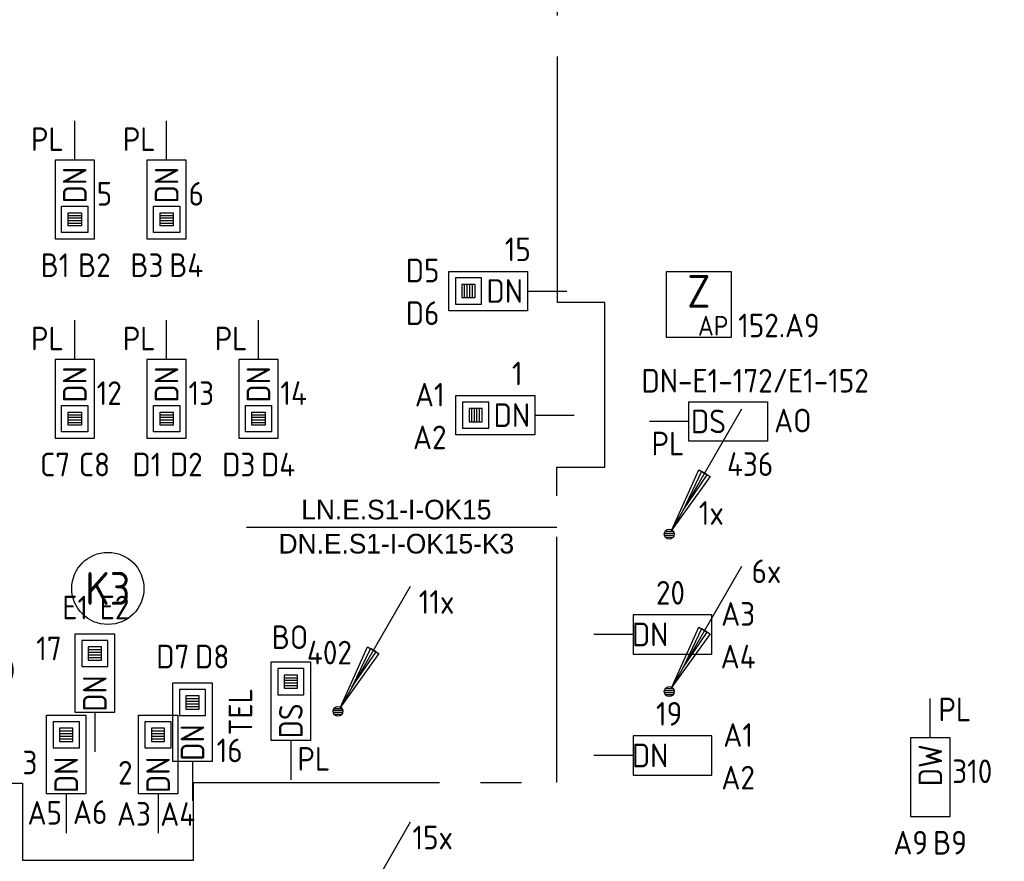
# Model space of a CAD drawing. Header units: millimetres. Extents: x 2288 to 47276, y -13790 to 63657.
# Tile 12 of 26: x 17074 to 24579, y 23155 to 29572. Entities that reach past the tile are written whole.
import ezdxf
from ezdxf.enums import TextEntityAlignment as Align

# ---------------------------------------------------------------- set-up
doc = ezdxf.new("R2010")
doc.units = ezdxf.units.MM
doc.header["$LTSCALE"] = 100
doc.linetypes.add('B0202', pattern=[28.125, 18.75, -3.125, 3.125, -3.125])
for name, color, linetype in [('EB6122--_ATTRIB', 2, 'Continuous'), ('EB6416--_ATTRIB', 1, 'Continuous'), ('EB6441--_ATTRIB', 2, 'Continuous'), ('EB6445--_ATTRIB', 2, 'Continuous'), ('EL6122--_AARD-NEN3134', 3, 'Continuous'), ('EL6416--_WIRELESS-Z', 1, 'Continuous'), ('EL6441--_DATACOM', 3, 'Continuous'), ('EL644104_LEIDING4', 2, 'B0202'), ('EL6445--_Datanet', 3, 'Continuous')]:
    doc.layers.add(name, color=color, linetype=linetype)
doc.styles.add('1_5', font='isocp.shx', dxfattribs={"height": 1.5})
doc.styles.add('1_8', font='ISO.shx', dxfattribs={"height": 1.8})
doc.styles.add('2_5', font='isocp.shx', dxfattribs={"height": 2.5})
doc.styles.add('BURO-025', font='burofont.shx', dxfattribs={"height": 2.5})
doc.styles.add('NORATT', font='isocp.shx')

# ---------------------------------------------------------------- blocks, each defined once
blk = doc.blocks.new('EA600123')
at = {"linetype": 'Continuous'}
for p, q in [((5.5, 9.526), (0.188, 0.325)), ((-0.367, 0.075), (0.367, 0.075)), ((-0.3, 0.225), (0.3, 0.225)), ((-0.367, -0.075), (0.367, -0.075)), ((-0.3, -0.225), (0.3, -0.225))]:
    blk.add_line(p, q, dxfattribs=at)
for points in [[(3.121, 4.405), (0.188, 0.325), (2.254, 4.905)], [(2.471, 4.78), (1.063, 1.84), (2.904, 4.53)]]:
    blk.add_lwpolyline(points, close=True, dxfattribs=at)
blk.add_circle((0, 0), 0.375, dxfattribs=at)
at = {"linetype": 'Continuous', "style": 'NORATT', "flags": 8}
blk.add_attdef('KBTALB', (5, 5), '', height=1.8, dxfattribs=at)
at = {"style": 'NORATT'}
for tag, flags, p in [('CODE', 9, (0, 3)), ('M_CODE', 8, (0, 0))]:
    blk.add_attdef(tag, text='', height=1.8, dxfattribs=dict(at, flags=flags)).set_placement(p, align=Align.MIDDLE_CENTER)
at = {"linetype": 'Continuous', "style": 'NORATT', "flags": 9}
for tag, p in [('PCODE', (1.25, 0)), ('PVERS', (1.25, -2)), ('PDATE', (1.25, -4))]:
    blk.add_attdef(tag, text='', height=1.8, dxfattribs=at).set_placement(p, align=Align.MIDDLE_LEFT)
blk = doc.blocks.new('EA644501')
for p, q in [((-1.5, 6), (-1.5, 0)), ((1.5, 6), (-1.5, 6)), ((1.5, 0), (1.5, 6)), ((-1.5, 0), (1.5, 0))]:
    blk.add_line(p, q)
at = {"color": 2}
blk.add_line((0, 0), (0, -3), dxfattribs=at)
at = {"style": 'NORATT', "flags": 8}
for tag, p in [('NUMMERA', (-1.5, 8)), ('NUMMERB', (1.5, 8))]:
    blk.add_attdef(tag, text='', height=1.8, rotation=90, dxfattribs=at).set_placement(p, align=Align.MIDDLE_CENTER)
blk.add_attdef('CODE', text='', height=1.8, rotation=90, dxfattribs=at).set_placement((0, 0.5), align=Align.MIDDLE_LEFT)
at = {"style": 'NORATT', "flags": 9}
for tag, p in [('VERD', (0, 4)), ('PATCHSTR', (0, 4)), ('PANEEL', (0, 4)), ('NUMMER', (6, 3)), ('TYPE', (0, -2.5)), ('FABR', (0, -2.5)), ('PCODE', (0, -3)), ('PVERS', (0, -3)), ('PDATE', (0, -3))]:
    blk.add_attdef(tag, text='', height=1.8, dxfattribs=at).set_placement(p, align=Align.BOTTOM_LEFT)
at = {"color": 1, "style": 'NORATT', "flags": 9}
blk.add_attdef('HOOGTE', text='', height=1.8, dxfattribs=at).set_placement((-3, 2), align=Align.BOTTOM_LEFT)
at = {"style": 'NORATT', "flags": 9}
for tag, p in [('NUMMERAP', (8, 1.5)), ('NUMMERBP', (8, -1.5))]:
    blk.add_attdef(tag, text='', height=1.8, dxfattribs=at).set_placement(p, align=Align.MIDDLE_CENTER)
blk = doc.blocks.new('EA644502')
for p, q in [((-1.5, 6), (-1.5, 0)), ((1.5, 6), (-1.5, 6)), ((1.5, 0), (1.5, 6)), ((-1.5, 0), (1.5, 0))]:
    blk.add_line(p, q)
at = {"color": 1}
for p, q in [((-1, 5.5), (1, 5.5)), ((-1, 3.5), (-1, 5.5)), ((1, 5.5), (1, 3.5)), ((-0.5, 5), (0.5, 5)), ((-0.5, 4), (-0.5, 5)), ((0.5, 4.8), (-0.5, 4.8)), ((0.5, 4.6), (-0.5, 4.6)), ((0.5, 5), (0.5, 4)), ((0.5, 4.4), (-0.5, 4.4)), ((0.5, 4.2), (-0.5, 4.2)), ((0.5, 4), (-0.5, 4)), ((1, 3.5), (-1, 3.5))]:
    blk.add_line(p, q, dxfattribs=at)
at = {"color": 2}
blk.add_line((0, 0), (0, -3), dxfattribs=at)
at = {"style": 'NORATT', "flags": 8}
for tag, p in [('NUMMERA', (-1.5, 8)), ('NUMMERB', (1.5, 8))]:
    blk.add_attdef(tag, text='', height=1.8, rotation=90, dxfattribs=at).set_placement(p, align=Align.MIDDLE_CENTER)
blk.add_attdef('CODE', text='', height=1.8, rotation=90, dxfattribs=at).set_placement((0, 0.5), align=Align.MIDDLE_LEFT)
at = {"style": 'NORATT', "flags": 9}
for tag, p in [('VERD', (0, 4)), ('PATCHSTR', (0, 4)), ('PANEEL', (0, 4)), ('NUMMER', (6, 3)), ('HOOGTE', (-3, 2)), ('TYPE', (0, -2.5)), ('FABR', (0, -2.5)), ('PCODE', (0, -3)), ('PVERS', (0, -3)), ('PDATE', (0, -3))]:
    blk.add_attdef(tag, text='', height=1.8, dxfattribs=at).set_placement(p, align=Align.BOTTOM_LEFT)
for tag, p in [('NUMMERAP', (8, 1.5)), ('NUMMERBP', (8, -1.5))]:
    blk.add_attdef(tag, text='', height=1.8, dxfattribs=at).set_placement(p, align=Align.MIDDLE_CENTER)
blk = doc.blocks.new('Wrls-Zender')
blk.add_lwpolyline([(-2.5, -2.5), (2.5, -2.5), (2.5, 2.5), (-2.5, 2.5)], close=True)
at = {"style": '2_5'}
blk.add_text('Z', height=2.5, dxfattribs=at).set_placement((0, 1), align=Align.MIDDLE_CENTER)
at = {"style": '1_5'}
blk.add_text('AP', height=1.5, dxfattribs=at).set_placement((2.25, -2.375), align=Align.RIGHT)
at = {"style": '1_8', "flags": 8}
blk.add_attdef('ADRES', (3, -2.5), '', height=1.8, dxfattribs=at)
at = {"style": '1_8', "flags": 9}
blk.add_attdef('M_CODE', text='', height=1.8, dxfattribs=at).set_placement((-2.5, -4.5), align=Align.MIDDLE_LEFT)
blk = doc.blocks.new('ES3134')
at = {"color": 0}
blk.add_circle((0, 0), 5.5, dxfattribs=at)
at = {"color": 0, "style": 'NORATT', "flags": 8}
blk.add_attdef('CODE', text='', height=2.5, dxfattribs=at).set_placement((0, 0), align=Align.MIDDLE)
blk.add_attdef('M_CODE', text='', height=1.8, dxfattribs=at).set_placement((0, 0), align=Align.MIDDLE_CENTER)

msp = doc.modelspace()

# ---------------------------------------------------------------- linework, layer by layer
at = {"layer": 'EL644104_LEIDING4', "linetype": 'ByBlock'}
msp.add_line((21168, 25700.8, -600), (18802.3, 25700.8, -600), dxfattribs=at)
at = {"layer": 'EL644104_LEIDING4', "color": 90, "linetype": 'B0202', "elevation": -600}
msp.add_lwpolyline([(21172, 30850), (13906.5, 30850), (13906.5, 23752), (17094.8, 23752), (17094.8, 23205), (17094.8, 23164.9), (18399, 23164.9), (18399, 23755), (21168.5, 23755), (21168.5, 26161.1), (21534.8, 26161.1), (21534.8, 27415), (21172, 27415), (21172, 30850)], dxfattribs=at)
msp.add_lwpolyline([(21172, 30850), (13906.5, 30850), (13906.5, 23752), (17094.8, 23752), (17094.8, 23205), (17094.8, 23164.9), (18399, 23164.9), (18399, 23755), (21168.5, 23755), (21168.5, 26161.1), (21534.8, 26161.1), (21534.8, 27415), (21172, 27415), (21172, 30850)], dxfattribs=at)
msp.add_lwpolyline([(21172, 30850), (13906.5, 30850), (13906.5, 23752), (17094.8, 23752), (17094.8, 23205), (17094.8, 23164.9), (18399, 23164.9), (18399, 23755), (21168.5, 23755), (21168.5, 26161.1), (21534.8, 26161.1), (21534.8, 27415), (21172, 27415), (21172, 30850)], dxfattribs=at)
msp.add_lwpolyline([(21172, 30850), (13906.5, 30850), (13906.5, 23752), (17094.8, 23752), (17094.8, 23205), (17094.8, 23164.9), (18399, 23164.9), (18399, 23755), (21168.5, 23755), (21168.5, 26161.1), (21534.8, 26161.1), (21534.8, 27415), (21172, 27415), (21172, 30850)], dxfattribs=at)

# ---------------------------------------------------------------- block references
at = {"layer": 'EL6122--_AARD-NEN3134'}
ref = msp.add_blockref('ES3134', (17746.2, 25235.4), dxfattribs=dict(at, xscale=50, yscale=50, zscale=50))
ref.add_attrib('CODE', 'K3', dxfattribs={"layer": 'EB6122--_ATTRIB', "color": 2, "height": 250, "style": 'NORATT', "flags": 8}).set_placement((17746.2, 25235.4), align=Align.MIDDLE)
at = {"layer": 'EL6416--_WIRELESS-Z'}
ref = msp.add_blockref('Wrls-Zender', (22250.6, 27400.4), dxfattribs=dict(at, xscale=100, yscale=100, zscale=100))
ref.add_attrib('ADRES', '152.A9', (22550.6, 27150.4), dxfattribs={"layer": 'EB6416--_ATTRIB', "color": 1, "height": 180, "style": 'NORATT', "flags": 8})
at = {"layer": 'EL6441--_DATACOM'}
ref = msp.add_blockref('EA600123', (22024.6, 25649.1), dxfattribs=dict(at, xscale=100, yscale=100, zscale=100))
ref.add_attrib('KBTALB', '1x', (22250.2, 25720.4), dxfattribs={"layer": 'EB6441--_ATTRIB', "color": 1, "linetype": 'Continuous', "height": 180, "style": 'NORATT', "flags": 8})
ref = msp.add_blockref('EA600123', (22024.6, 24449.1), dxfattribs=dict(at, xscale=100, yscale=100, zscale=100))
ref.add_attrib('KBTALB', '6x', (22652.2, 25276.3), dxfattribs={"layer": 'EB6441--_ATTRIB', "color": 1, "linetype": 'Continuous', "height": 180, "style": 'NORATT', "flags": 8})
ref = msp.add_blockref('EA600123', (19500, 24298.7), dxfattribs=dict(at, xscale=100, yscale=100, zscale=100))
ref.add_attrib('KBTALB', '11x', (20115.5, 25042.5), dxfattribs={"layer": 'EB6441--_ATTRIB', "color": 1, "linetype": 'Continuous', "height": 180, "style": 'NORATT', "flags": 8})
ref = msp.add_blockref('EA600123', (19500, 22500.1), dxfattribs=dict(at, xscale=100, yscale=100, zscale=100))
ref.add_attrib('KBTALB', '15x', (20067.8, 23246.5), dxfattribs={"layer": 'EB6441--_ATTRIB', "color": 1, "linetype": 'Continuous', "height": 180, "style": 'NORATT', "flags": 8})
at = {"layer": 'EL6445--_Datanet'}
ref = msp.add_blockref('EA644502', (17494, 28499.8), dxfattribs=dict(at, xscale=100, yscale=100, zscale=100, rotation=180))
ref.add_attrib('CODE', 'DN', dxfattribs={"layer": 'EB6445--_ATTRIB', "color": 1, "height": 180, "rotation": 90, "style": 'NORATT', "flags": 8}).set_placement((17494, 28449.8), align=Align.MIDDLE_RIGHT)
ref.add_attrib('NUMMERA', 'B1', dxfattribs={"layer": 'EB6445--_ATTRIB', "color": 1, "height": 180, "style": 'NORATT', "flags": 8}).set_placement((17344, 27699.8), align=Align.MIDDLE_CENTER)
ref.add_attrib('NUMMERB', 'B2', dxfattribs={"layer": 'EB6445--_ATTRIB', "color": 1, "height": 180, "style": 'NORATT', "flags": 8}).set_placement((17644, 27699.8), align=Align.MIDDLE_CENTER)
ref.add_attrib('HOOGTE', 'PL', dxfattribs={"layer": 'EB6445--_ATTRIB', "color": 1, "height": 180, "style": 'NORATT', "flags": 8}).set_placement((17160.5, 28516.6), align=Align.BOTTOM_LEFT)
ref.add_attrib('TYPE', '5', dxfattribs={"layer": 'EB6445--_ATTRIB', "color": 1, "height": 180, "style": 'NORATT', "flags": 8}).set_placement((17661, 28100.2), align=Align.BOTTOM_LEFT)
ref = msp.add_blockref('EA644502', (18194, 28499.8), dxfattribs=dict(at, xscale=100, yscale=100, zscale=100, rotation=180))
ref.add_attrib('CODE', 'DN', dxfattribs={"layer": 'EB6445--_ATTRIB', "color": 1, "height": 180, "rotation": 90, "style": 'NORATT', "flags": 8}).set_placement((18194, 28449.8), align=Align.MIDDLE_RIGHT)
ref.add_attrib('NUMMERA', 'B3', dxfattribs={"layer": 'EB6445--_ATTRIB', "color": 1, "height": 180, "style": 'NORATT', "flags": 8}).set_placement((18044, 27699.8), align=Align.MIDDLE_CENTER)
ref.add_attrib('NUMMERB', 'B4', dxfattribs={"layer": 'EB6445--_ATTRIB', "color": 1, "height": 180, "style": 'NORATT', "flags": 8}).set_placement((18344, 27699.8), align=Align.MIDDLE_CENTER)
ref.add_attrib('HOOGTE', 'PL', dxfattribs={"layer": 'EB6445--_ATTRIB', "color": 1, "height": 180, "style": 'NORATT', "flags": 8}).set_placement((17860.5, 28516.6), align=Align.BOTTOM_LEFT)
ref.add_attrib('TYPE', '6', dxfattribs={"layer": 'EB6445--_ATTRIB', "color": 1, "height": 180, "style": 'NORATT', "flags": 8}).set_placement((18361, 28100.2), align=Align.BOTTOM_LEFT)
ref = msp.add_blockref('EA644502', (20944.9, 27503.1), dxfattribs=dict(at, xscale=-100, yscale=100, zscale=100, rotation=90))
ref.add_attrib('CODE', 'DN', dxfattribs={"layer": 'EB6445--_ATTRIB', "color": 1, "height": 180, "style": 'NORATT', "flags": 8}).set_placement((20910.3, 27503.1), align=Align.MIDDLE_RIGHT)
ref.add_attrib('NUMMERA', 'D5', dxfattribs={"layer": 'EB6445--_ATTRIB', "color": 1, "height": 180, "style": 'NORATT', "flags": 8}).set_placement((20144.9, 27659.3), align=Align.MIDDLE_CENTER)
ref.add_attrib('NUMMERB', 'D6', dxfattribs={"layer": 'EB6445--_ATTRIB', "color": 1, "height": 180, "style": 'NORATT', "flags": 8}).set_placement((20144.9, 27333.8), align=Align.MIDDLE_CENTER)
ref.add_attrib('TYPE', '15', dxfattribs={"layer": 'EB6445--_ATTRIB', "color": 1, "height": 180, "style": 'NORATT', "flags": 8}).set_placement((20771.3, 27676.7), align=Align.BOTTOM_LEFT)
ref = msp.add_blockref('EA644502', (17494, 26980.1), dxfattribs=dict(at, xscale=100, yscale=100, zscale=100, rotation=180))
ref.add_attrib('CODE', 'DN', dxfattribs={"layer": 'EB6445--_ATTRIB', "color": 1, "height": 180, "rotation": 90, "style": 'NORATT', "flags": 8}).set_placement((17494, 26930.1), align=Align.MIDDLE_RIGHT)
ref.add_attrib('NUMMERA', 'C7', dxfattribs={"layer": 'EB6445--_ATTRIB', "color": 1, "height": 180, "style": 'NORATT', "flags": 8}).set_placement((17344, 26180.1), align=Align.MIDDLE_CENTER)
ref.add_attrib('NUMMERB', 'C8', dxfattribs={"layer": 'EB6445--_ATTRIB', "color": 1, "height": 180, "style": 'NORATT', "flags": 8}).set_placement((17644, 26180.1), align=Align.MIDDLE_CENTER)
ref.add_attrib('HOOGTE', 'PL', dxfattribs={"layer": 'EB6445--_ATTRIB', "color": 1, "height": 180, "style": 'NORATT', "flags": 8}).set_placement((17160.5, 26996.9), align=Align.BOTTOM_LEFT)
ref.add_attrib('TYPE', '12', dxfattribs={"layer": 'EB6445--_ATTRIB', "color": 1, "height": 180, "style": 'NORATT', "flags": 8}).set_placement((17661, 26580.5), align=Align.BOTTOM_LEFT)
ref = msp.add_blockref('EA644502', (18194, 26980.1), dxfattribs=dict(at, xscale=100, yscale=100, zscale=100, rotation=180))
ref.add_attrib('CODE', 'DN', dxfattribs={"layer": 'EB6445--_ATTRIB', "color": 1, "height": 180, "rotation": 90, "style": 'NORATT', "flags": 8}).set_placement((18194, 26930.1), align=Align.MIDDLE_RIGHT)
ref.add_attrib('NUMMERA', 'D1', dxfattribs={"layer": 'EB6445--_ATTRIB', "color": 1, "height": 180, "style": 'NORATT', "flags": 8}).set_placement((18044, 26180.1), align=Align.MIDDLE_CENTER)
ref.add_attrib('NUMMERB', 'D2', dxfattribs={"layer": 'EB6445--_ATTRIB', "color": 1, "height": 180, "style": 'NORATT', "flags": 8}).set_placement((18344, 26180.1), align=Align.MIDDLE_CENTER)
ref.add_attrib('HOOGTE', 'PL', dxfattribs={"layer": 'EB6445--_ATTRIB', "color": 1, "height": 180, "style": 'NORATT', "flags": 8}).set_placement((17860.5, 26996.9), align=Align.BOTTOM_LEFT)
ref.add_attrib('TYPE', '13', dxfattribs={"layer": 'EB6445--_ATTRIB', "color": 1, "height": 180, "style": 'NORATT', "flags": 8}).set_placement((18361, 26580.5), align=Align.BOTTOM_LEFT)
ref = msp.add_blockref('EA644502', (18894, 26980.1), dxfattribs=dict(at, xscale=100, yscale=100, zscale=100, rotation=180))
ref.add_attrib('CODE', 'DN', dxfattribs={"layer": 'EB6445--_ATTRIB', "color": 1, "height": 180, "rotation": 90, "style": 'NORATT', "flags": 8}).set_placement((18894, 26930.1), align=Align.MIDDLE_RIGHT)
ref.add_attrib('NUMMERA', 'D3', dxfattribs={"layer": 'EB6445--_ATTRIB', "color": 1, "height": 180, "style": 'NORATT', "flags": 8}).set_placement((18744, 26180.1), align=Align.MIDDLE_CENTER)
ref.add_attrib('NUMMERB', 'D4', dxfattribs={"layer": 'EB6445--_ATTRIB', "color": 1, "height": 180, "style": 'NORATT', "flags": 8}).set_placement((19044, 26180.1), align=Align.MIDDLE_CENTER)
ref.add_attrib('HOOGTE', 'PL', dxfattribs={"layer": 'EB6445--_ATTRIB', "color": 1, "height": 180, "style": 'NORATT', "flags": 8}).set_placement((18560.5, 26996.9), align=Align.BOTTOM_LEFT)
ref.add_attrib('TYPE', '14', dxfattribs={"layer": 'EB6445--_ATTRIB', "color": 1, "height": 180, "style": 'NORATT', "flags": 8}).set_placement((19061, 26580.5), align=Align.BOTTOM_LEFT)
ref = msp.add_blockref('EA644502', (20999.5, 26556.5), dxfattribs=dict(at, xscale=-100, yscale=100, zscale=100, rotation=90))
ref.add_attrib('CODE', 'DN', dxfattribs={"layer": 'EB6445--_ATTRIB', "color": 1, "height": 180, "style": 'NORATT', "flags": 8}).set_placement((20964.9, 26556.5), align=Align.MIDDLE_RIGHT)
ref.add_attrib('NUMMERA', 'A1', dxfattribs={"layer": 'EB6445--_ATTRIB', "color": 1, "height": 180, "style": 'NORATT', "flags": 8}).set_placement((20199.5, 26712.7), align=Align.MIDDLE_CENTER)
ref.add_attrib('NUMMERB', 'A2', dxfattribs={"layer": 'EB6445--_ATTRIB', "color": 1, "height": 180, "style": 'NORATT', "flags": 8}).set_placement((20199.5, 26387.2), align=Align.MIDDLE_CENTER)
ref.add_attrib('TYPE', '1', dxfattribs={"layer": 'EB6445--_ATTRIB', "color": 1, "height": 180, "style": 'NORATT', "flags": 8}).set_placement((20825.9, 26730.1), align=Align.BOTTOM_LEFT)
ref = msp.add_blockref('EA644501', (22173.4, 26509.1), dxfattribs=dict(at, xscale=-100, yscale=100, zscale=100, rotation=270))
ref.add_attrib('CODE', 'DS', dxfattribs={"layer": 'EB6445--_ATTRIB', "color": 1, "height": 180, "style": 'NORATT', "flags": 8}).set_placement((22457.4, 26509.1), align=Align.MIDDLE_RIGHT)
ref.add_attrib('NUMMERA', 'AO', dxfattribs={"layer": 'EB6445--_ATTRIB', "color": 1, "height": 180, "style": 'NORATT', "flags": 8}).set_placement((22966.5, 26515.5), align=Align.MIDDLE_CENTER)
ref.add_attrib('PATCHSTR', 'DN-E1-172/E1-152', dxfattribs={"layer": 'EB6445--_ATTRIB', "color": 1, "height": 180, "style": 'NORATT', "flags": 8}).set_placement((21813.4, 26675.1), align=Align.BOTTOM_LEFT)
ref.add_attrib('HOOGTE', 'PL', dxfattribs={"layer": 'EB6445--_ATTRIB', "color": 1, "height": 180, "style": 'NORATT', "flags": 8}).set_placement((21890.1, 26196.1), align=Align.BOTTOM_LEFT)
ref.add_attrib('TYPE', '436', dxfattribs={"layer": 'EB6445--_ATTRIB', "color": 1, "height": 180, "style": 'NORATT', "flags": 8}).set_placement((22465, 26039.1), align=Align.BOTTOM_LEFT)
ref = msp.add_blockref('EA644501', (21750, 24884.9), dxfattribs=dict(at, xscale=100, yscale=100, zscale=100, rotation=270))
ref.add_attrib('CODE', 'DN', dxfattribs={"layer": 'EB6445--_ATTRIB', "color": 1, "height": 180, "style": 'NORATT', "flags": 8}).set_placement((22018.6, 24884.9), align=Align.MIDDLE_RIGHT)
ref.add_attrib('NUMMERA', 'A3', dxfattribs={"layer": 'EB6445--_ATTRIB', "color": 1, "height": 180, "style": 'NORATT', "flags": 8}).set_placement((22550, 25041.1), align=Align.MIDDLE_CENTER)
ref.add_attrib('NUMMERB', 'A4', dxfattribs={"layer": 'EB6445--_ATTRIB', "color": 1, "height": 180, "style": 'NORATT', "flags": 8}).set_placement((22550, 24715.6), align=Align.MIDDLE_CENTER)
ref.add_attrib('TYPE', '20', dxfattribs={"layer": 'EB6445--_ATTRIB', "color": 1, "height": 180, "style": 'NORATT', "flags": 8}).set_placement((21923.6, 25058.4), align=Align.BOTTOM_LEFT)
ref = msp.add_blockref('EA644502', (16681.6, 24865.2), dxfattribs=dict(at, xscale=100, yscale=100, zscale=100, rotation=180))
ref.add_attrib('CODE', 'DN', dxfattribs={"layer": 'EB6445--_ATTRIB', "color": 1, "height": 180, "rotation": 90, "style": 'NORATT', "flags": 8}).set_placement((16681.6, 24815.2), align=Align.MIDDLE_RIGHT)
ref.add_attrib('NUMMERA', 'C3', dxfattribs={"layer": 'EB6445--_ATTRIB', "color": 1, "height": 180, "style": 'NORATT', "flags": 8}).set_placement((16531.6, 24065.2), align=Align.MIDDLE_CENTER)
ref.add_attrib('NUMMERB', 'C4', dxfattribs={"layer": 'EB6445--_ATTRIB', "color": 1, "height": 180, "style": 'NORATT', "flags": 8}).set_placement((16831.6, 24065.2), align=Align.MIDDLE_CENTER)
ref.add_attrib('HOOGTE', 'PL', dxfattribs={"layer": 'EB6445--_ATTRIB', "color": 1, "height": 180, "style": 'NORATT', "flags": 8}).set_placement((16765.8, 24882), align=Align.BOTTOM_LEFT)
ref.add_attrib('TYPE', '10', dxfattribs={"layer": 'EB6445--_ATTRIB', "color": 1, "height": 180, "style": 'NORATT', "flags": 8}).set_placement((16848.6, 24465.6), align=Align.BOTTOM_LEFT)
ref = msp.add_blockref('EA644502', (17646.9, 24289.7), dxfattribs=dict(at, xscale=-100, yscale=100, zscale=100))
ref.add_attrib('CODE', 'DN', dxfattribs={"layer": 'EB6445--_ATTRIB', "color": 1, "height": 180, "rotation": 90, "style": 'NORATT', "flags": 8}).set_placement((17646.9, 24573.7), align=Align.MIDDLE_RIGHT)
ref.add_attrib('NUMMERA', 'E1', dxfattribs={"layer": 'EB6445--_ATTRIB', "color": 1, "height": 180, "style": 'NORATT', "flags": 8}).set_placement((17496.9, 25089.7), align=Align.MIDDLE_CENTER)
ref.add_attrib('NUMMERB', 'E2', dxfattribs={"layer": 'EB6445--_ATTRIB', "color": 1, "height": 180, "style": 'NORATT', "flags": 8}).set_placement((17796.9, 25089.7), align=Align.MIDDLE_CENTER)
ref.add_attrib('TYPE', '17', dxfattribs={"layer": 'EB6445--_ATTRIB', "color": 1, "height": 180, "style": 'NORATT', "flags": 8}).set_placement((17200.2, 24634.2), align=Align.BOTTOM_LEFT)
ref = msp.add_blockref('EA644502', (19140.8, 24075), dxfattribs=dict(at, xscale=-100, yscale=100, zscale=100))
ref.add_attrib('CODE', 'DS', dxfattribs={"layer": 'EB6445--_ATTRIB', "color": 1, "height": 180, "rotation": 90, "style": 'NORATT', "flags": 8}).set_placement((19140.8, 24359), align=Align.MIDDLE_RIGHT)
ref.add_attrib('NUMMERA', 'BO', dxfattribs={"layer": 'EB6445--_ATTRIB', "color": 1, "height": 180, "style": 'NORATT', "flags": 8}).set_placement((19134.4, 24863.7), align=Align.MIDDLE_CENTER)
ref.add_attrib('PATCHSTR', 'TEL', dxfattribs={"layer": 'EB6445--_ATTRIB', "color": 1, "height": 180, "rotation": 90, "style": 'NORATT', "flags": 8}).set_placement((18900.8, 24115.7), align=Align.BOTTOM_LEFT)
ref.add_attrib('HOOGTE', 'PL', dxfattribs={"layer": 'EB6445--_ATTRIB', "color": 1, "height": 180, "style": 'NORATT', "flags": 8}).set_placement((19191.3, 23791.7), align=Align.BOTTOM_LEFT)
ref.add_attrib('TYPE', '402', dxfattribs={"layer": 'EB6445--_ATTRIB', "color": 1, "height": 180, "style": 'NORATT', "flags": 8}).set_placement((19263.4, 24602.4), align=Align.BOTTOM_LEFT)
ref = msp.add_blockref('EA644502', (18391.2, 23915.7), dxfattribs=dict(at, xscale=-100, yscale=100, zscale=100))
ref.add_attrib('CODE', 'DN', dxfattribs={"layer": 'EB6445--_ATTRIB', "color": 1, "height": 180, "rotation": 90, "style": 'NORATT', "flags": 8}).set_placement((18391.2, 24199.7), align=Align.MIDDLE_RIGHT)
ref.add_attrib('NUMMERA', 'D7', dxfattribs={"layer": 'EB6445--_ATTRIB', "color": 1, "height": 180, "style": 'NORATT', "flags": 8}).set_placement((18241.2, 24715.7), align=Align.MIDDLE_CENTER)
ref.add_attrib('NUMMERB', 'D8', dxfattribs={"layer": 'EB6445--_ATTRIB', "color": 1, "height": 180, "style": 'NORATT', "flags": 8}).set_placement((18541.2, 24715.7), align=Align.MIDDLE_CENTER)
ref.add_attrib('TYPE', '16', dxfattribs={"layer": 'EB6445--_ATTRIB', "color": 1, "height": 180, "style": 'NORATT', "flags": 8}).set_placement((18575.2, 23856.4), align=Align.BOTTOM_LEFT)
ref = msp.add_blockref('EA644501', (24014.8, 24096.9), dxfattribs=dict(at, xscale=100, yscale=100, zscale=100, rotation=180))
ref.add_attrib('CODE', 'DW', dxfattribs={"layer": 'EB6445--_ATTRIB', "color": 1, "height": 180, "rotation": 90, "style": 'NORATT', "flags": 8}).set_placement((24014.8, 24046.9), align=Align.MIDDLE_RIGHT)
ref.add_attrib('NUMMERA', 'A9', dxfattribs={"layer": 'EB6445--_ATTRIB', "color": 1, "height": 180, "style": 'NORATT', "flags": 8}).set_placement((23864.8, 23296.9), align=Align.MIDDLE_CENTER)
ref.add_attrib('NUMMERB', 'B9', dxfattribs={"layer": 'EB6445--_ATTRIB', "color": 1, "height": 180, "style": 'NORATT', "flags": 8}).set_placement((24164.8, 23296.9), align=Align.MIDDLE_CENTER)
ref.add_attrib('HOOGTE', 'PL', dxfattribs={"layer": 'EB6445--_ATTRIB', "color": 1, "height": 180, "style": 'NORATT', "flags": 8}).set_placement((24076.8, 24168.9), align=Align.BOTTOM_LEFT)
ref.add_attrib('TYPE', '310', dxfattribs={"layer": 'EB6445--_ATTRIB', "color": 1, "height": 180, "style": 'NORATT', "flags": 8}).set_placement((24181.8, 23697.3), align=Align.BOTTOM_LEFT)
ref = msp.add_blockref('EA644501', (21750, 23962.1), dxfattribs=dict(at, xscale=100, yscale=100, zscale=100, rotation=270))
ref.add_attrib('CODE', 'DN', dxfattribs={"layer": 'EB6445--_ATTRIB', "color": 1, "height": 180, "style": 'NORATT', "flags": 8}).set_placement((22018.6, 23962.1), align=Align.MIDDLE_RIGHT)
ref.add_attrib('NUMMERA', 'A1', dxfattribs={"layer": 'EB6445--_ATTRIB', "color": 1, "height": 180, "style": 'NORATT', "flags": 8}).set_placement((22550, 24118.3), align=Align.MIDDLE_CENTER)
ref.add_attrib('NUMMERB', 'A2', dxfattribs={"layer": 'EB6445--_ATTRIB', "color": 1, "height": 180, "style": 'NORATT', "flags": 8}).set_placement((22550, 23792.8), align=Align.MIDDLE_CENTER)
ref.add_attrib('TYPE', '19', dxfattribs={"layer": 'EB6445--_ATTRIB', "color": 1, "height": 180, "style": 'NORATT', "flags": 8}).set_placement((21923.6, 24135.7), align=Align.BOTTOM_LEFT)
ref = msp.add_blockref('EA644502', (17428.8, 23669.5), dxfattribs=dict(at, xscale=-100, yscale=100, zscale=100))
ref.add_attrib('CODE', 'DN', dxfattribs={"layer": 'EB6445--_ATTRIB', "color": 1, "height": 180, "rotation": 90, "style": 'NORATT', "flags": 8}).set_placement((17428.8, 23953.5), align=Align.MIDDLE_RIGHT)
ref.add_attrib('NUMMERA', 'A5', dxfattribs={"layer": 'EB6445--_ATTRIB', "color": 1, "height": 180, "style": 'NORATT', "flags": 8}).set_placement((17265.3, 23524.4), align=Align.MIDDLE_CENTER)
ref.add_attrib('NUMMERB', 'A6', dxfattribs={"layer": 'EB6445--_ATTRIB', "color": 1, "height": 180, "style": 'NORATT', "flags": 8}).set_placement((17611.3, 23529.9), align=Align.MIDDLE_CENTER)
ref.add_attrib('TYPE', '3', dxfattribs={"layer": 'EB6445--_ATTRIB', "color": 1, "height": 180, "style": 'NORATT', "flags": 8}).set_placement((17095.3, 23764.3), align=Align.BOTTOM_LEFT)
ref = msp.add_blockref('EA644502', (18128.8, 23669.5), dxfattribs=dict(at, xscale=-100, yscale=100, zscale=100))
ref.add_attrib('CODE', 'DN', dxfattribs={"layer": 'EB6445--_ATTRIB', "color": 1, "height": 180, "rotation": 90, "style": 'NORATT', "flags": 8}).set_placement((18128.8, 23953.5), align=Align.MIDDLE_RIGHT)
ref.add_attrib('NUMMERA', 'A3', dxfattribs={"layer": 'EB6445--_ATTRIB', "color": 1, "height": 180, "style": 'NORATT', "flags": 8}).set_placement((17944.8, 23516.5), align=Align.MIDDLE_CENTER)
ref.add_attrib('NUMMERB', 'A4', dxfattribs={"layer": 'EB6445--_ATTRIB', "color": 1, "height": 180, "style": 'NORATT', "flags": 8}).set_placement((18278.8, 23515.2), align=Align.MIDDLE_CENTER)
ref.add_attrib('TYPE', '2', dxfattribs={"layer": 'EB6445--_ATTRIB', "color": 1, "height": 180, "style": 'NORATT', "flags": 8}).set_placement((17823.8, 23686.5), align=Align.BOTTOM_LEFT)

# ---------------------------------------------------------------- texts
at = {"layer": 'EL6445--_Datanet', "char_height": 150, "width": 3894.842, "attachment_point": 5, "style": 'BURO-025'}
for s, insert in [('{\\C2;LN.E.S1-I-OK15}', (19944.9, 25835.5, 400)), ('{\\C2;DN.E.S1-I-OK15-K3}', (19944.9, 25575.7, 400))]:
    msp.add_mtext(s, dxfattribs=dict(at, insert=insert))

doc.saveas('drawing.dxf')
